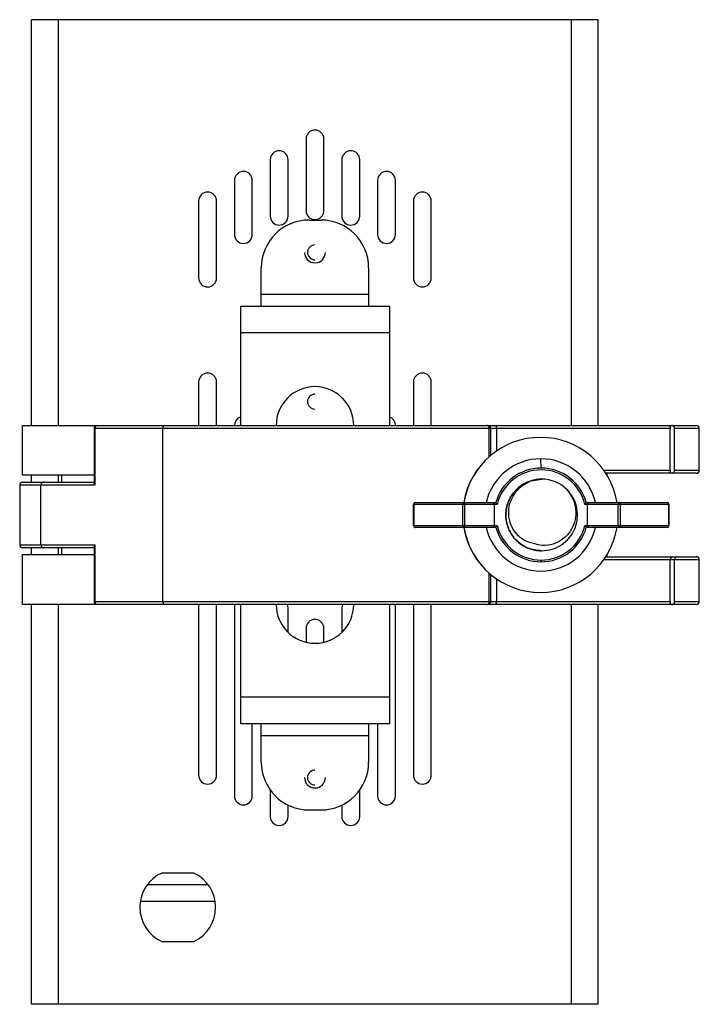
# Model space of a CAD drawing. Header units: millimetres. Extents: x 17 to 150, y -434 to -131.
# Tile 1 of 2: x 34 to 148, y -434 to -269. Entities that reach past the tile are written whole.
import ezdxf

# ---------------------------------------------------------------- set-up
doc = ezdxf.new("R2010")
doc.units = ezdxf.units.MM

msp = doc.modelspace()

# ---------------------------------------------------------------- linework, layer by layer
at = {"color": 7, "linetype": 'Continuous', "lineweight": 25}
for p, q in [((36.43, -336.62), (36.43, -268.62)), ((131.43, -268.62), (36.43, -268.62)), ((40.93, -336.62), (40.93, -268.62)), ((126.93, -336.62), (126.93, -268.62)), ((131.43, -336.62), (131.43, -268.62)), ((82.43, -288.62), (82.43, -300.62)), ((85.43, -300.62), (85.43, -288.62)), ((76.43, -292.09), (76.43, -301.55)), ((79.43, -301.55), (79.43, -292.09)), ((88.43, -292.09), (88.43, -301.55)), ((91.43, -301.55), (91.43, -292.09)), ((70.43, -295.55), (70.43, -304.62)), ((73.43, -304.62), (73.43, -295.55)), ((94.43, -295.55), (94.43, -304.62)), ((97.43, -304.62), (97.43, -295.55)), ((64.43, -299.02), (64.43, -311.91)), ((67.43, -311.91), (67.43, -299.02)), ((100.43, -299.02), (100.43, -311.91)), ((103.43, -311.91), (103.43, -299.02)), ((82.93, -302.2), (84.93, -302.2)), ((74.93, -316.62), (74.93, -310.2)), ((92.93, -310.2), (92.93, -316.62)), ((74.93, -314.62), (92.93, -314.62)), ((71.43, -316.62), (71.43, -336.62)), ((71.43, -316.62), (96.43, -316.62)), ((96.43, -316.62), (96.43, -336.62)), ((96.43, -321.12), (71.43, -321.12)), ((64.43, -329.34), (64.43, -336.62)), ((67.43, -336.62), (67.43, -329.34)), ((100.43, -329.34), (100.43, -336.62)), ((103.43, -336.62), (103.43, -329.34)), ((34.93, -336.62), (147.86, -336.62)), ((34.93, -344.97), (34.93, -336.62)), ((46.9, -337.12), (46.9, -346.27)), ((143.5, -337.12), (46.9, -337.12)), ((47.05, -337.12), (47.05, -346.62)), ((58.43, -366.12), (58.43, -337.12)), ((113.16, -341.84), (113.16, -337.12)), ((113.34, -337.12), (113.34, -341.68)), ((113.42, -341.62), (113.42, -337.12)), ((114.38, -337.12), (114.38, -340.89)), ((143.5, -344.12), (143.5, -337.12)), ((144.22, -344.12), (144.22, -337.12)), ((148.36, -337.12), (144.22, -337.12)), ((148.36, -344.12), (148.36, -337.12)), ((121.73, -338.62), (121.72, -338.62)), ((121.83, -343.77), (121.79, -342.21)), ((132.35, -344.12), (143.5, -344.12)), ((147.86, -344.62), (132.68, -344.62)), ((132.93, -344.97), (132.93, -344.62)), ((144.22, -344.12), (148.36, -344.12)), ((46.9, -344.97), (34.93, -344.97)), ((34.93, -346.12), (46.9, -346.12)), ((36.43, -346.12), (36.43, -344.97)), ((40.93, -346.12), (40.93, -344.97)), ((41.5, -346.12), (41.5, -344.97)), ((120.1, -345.91), (121.94, -345.62)), ((121.84, -345.62), (121.83, -345.62)), ((121.85, -345.62), (121.84, -345.62)), ((121.85, -345.62), (121.85, -345.62)), ((121.86, -345.62), (121.86, -345.62)), ((121.87, -345.62), (121.87, -345.62)), ((121.88, -345.62), (121.88, -345.62)), ((121.89, -345.62), (121.89, -345.62)), ((121.9, -345.62), (121.9, -345.62)), ((121.91, -345.62), (121.91, -345.62)), ((121.92, -345.62), (121.92, -345.62)), ((121.94, -345.62), (121.94, -345.62)), ((132.9, -344.97), (132.93, -344.97)), ((34.43, -346.62), (34.43, -356.62)), ((47.05, -346.62), (34.43, -346.62)), ((38, -356.62), (38, -346.62)), ((100.72, -349.55), (114.24, -349.55)), ((129.42, -349.55), (143.01, -349.55)), ((114.48, -349.85), (100.42, -349.85)), ((100.42, -353.4), (100.42, -349.85)), ((100.51, -349.85), (100.51, -353.4)), ((108.69, -353.4), (108.69, -349.85)), ((109.02, -349.85), (109.02, -353.4)), ((114.03, -353.4), (114.03, -349.85)), ((143.31, -349.85), (129.18, -349.85)), ((129.63, -353.4), (129.63, -349.85)), ((134.77, -353.4), (134.77, -349.85)), ((135.1, -349.85), (135.1, -353.4)), ((143.23, -353.4), (143.23, -349.85)), ((143.31, -353.4), (143.31, -349.85)), ((100.42, -353.4), (114.48, -353.4)), ((114.24, -353.7), (100.72, -353.7)), ((129.18, -353.4), (143.31, -353.4)), ((143.01, -353.7), (129.42, -353.7)), ((34.43, -356.62), (47.05, -356.62)), ((46.9, -357.12), (34.93, -357.12)), ((36.43, -358.27), (36.43, -357.12)), ((40.93, -358.27), (40.93, -357.12)), ((41.5, -358.27), (41.5, -357.12)), ((46.9, -356.97), (46.9, -366.12)), ((47.05, -356.62), (47.05, -366.12)), ((121.83, -357.62), (121.83, -357.62)), ((121.84, -357.62), (121.84, -357.62)), ((121.85, -357.62), (121.85, -357.62)), ((121.86, -357.62), (121.86, -357.62)), ((121.87, -357.62), (121.87, -357.62)), ((121.88, -357.62), (121.88, -357.62)), ((121.89, -357.62), (121.89, -357.62)), ((121.91, -357.62), (121.9, -357.62)), ((121.9, -357.62), (121.9, -357.62)), ((121.92, -357.62), (121.91, -357.62)), ((121.93, -357.62), (121.92, -357.62)), ((121.93, -357.62), (121.93, -357.62)), ((34.93, -358.27), (46.9, -358.27)), ((34.93, -366.62), (34.93, -358.27)), ((148.36, -359.12), (132.35, -359.12)), ((132.68, -358.62), (147.86, -358.62)), ((132.93, -358.27), (132.9, -358.27)), ((132.93, -358.62), (132.93, -358.27)), ((143.5, -366.12), (143.5, -359.12)), ((144.22, -366.12), (144.22, -359.12)), ((148.36, -366.12), (148.36, -359.12)), ((113.16, -366.12), (113.16, -361.41)), ((113.34, -361.57), (113.34, -366.12)), ((113.42, -366.12), (113.42, -361.63)), ((114.38, -362.35), (114.38, -366.12)), ((121.73, -364.62), (121.72, -364.62)), ((46.9, -366.12), (143.5, -366.12)), ((144.22, -366.12), (148.36, -366.12)), ((147.86, -366.62), (34.93, -366.62)), ((36.43, -433.62), (36.43, -366.62)), ((40.93, -433.62), (40.93, -366.62)), ((64.43, -366.62), (64.43, -395.23)), ((67.43, -395.23), (67.43, -366.62)), ((70.43, -366.62), (70.43, -398.7)), ((71.43, -366.62), (71.43, -386.62)), ((79.43, -367.16), (79.33, -366.62)), ((79.43, -371.31), (79.43, -367.16)), ((88.53, -366.62), (88.43, -367.16)), ((88.43, -367.16), (88.43, -371.31)), ((96.43, -366.62), (96.43, -386.62)), ((97.43, -398.7), (97.43, -366.62)), ((100.43, -366.62), (100.43, -395.23)), ((103.43, -395.23), (103.43, -366.62)), ((126.93, -433.62), (126.93, -366.62)), ((131.43, -433.62), (131.43, -366.62)), ((82.43, -370.62), (82.43, -372.95)), ((85.43, -372.95), (85.43, -370.62)), ((71.43, -382.12), (96.43, -382.12)), ((96.43, -386.62), (71.43, -386.62)), ((73.43, -398.7), (73.43, -386.62)), ((74.93, -393.05), (74.93, -386.62)), ((92.93, -386.62), (92.93, -393.05)), ((94.43, -386.62), (94.43, -398.7)), ((92.93, -388.62), (74.93, -388.62)), ((76.43, -397.71), (76.43, -402.16)), ((91.43, -402.16), (91.43, -397.71)), ((79.43, -402.16), (79.43, -400.24)), ((88.43, -400.24), (88.43, -402.16)), ((82.93, -401.05), (84.93, -401.05)), ((63.63, -411.62), (58.24, -411.62)), ((66.04, -413.6), (55.82, -413.6)), ((67.21, -416.42), (54.65, -416.42)), ((58.24, -423.12), (63.63, -423.12)), ((131.43, -433.62), (36.43, -433.62))]:
    msp.add_line(p, q, dxfattribs=at)
at = {"color": 7, "linetype": 'Continuous', "lineweight": 25, "flags": 128}
for points in [[(108.78, -349.55), (108.76, -349.56), (108.74, -349.57), (108.73, -349.6), (108.71, -349.64), (108.7, -349.68), (108.69, -349.73), (108.69, -349.79), (108.69, -349.85)], [(135.1, -349.85), (135.1, -349.79), (135.1, -349.73), (135.09, -349.68), (135.08, -349.64), (135.06, -349.6), (135.05, -349.57), (135.03, -349.56), (135.01, -349.55)], [(108.69, -353.4), (108.69, -353.46), (108.69, -353.51), (108.7, -353.57), (108.71, -353.61), (108.73, -353.65), (108.74, -353.68), (108.76, -353.69), (108.78, -353.7)], [(135.01, -353.7), (135.03, -353.69), (135.05, -353.68), (135.06, -353.65), (135.08, -353.61), (135.09, -353.57), (135.1, -353.51), (135.1, -353.46), (135.1, -353.4)]]:
    msp.add_lwpolyline(points, dxfattribs=at)
at = {"color": 7, "linetype": 'Continuous', "lineweight": 25}
for centre, radius, start, end in [((83.93, -288.62), 1.5, 0, 180), ((77.93, -292.09), 1.5, 360, 180), ((89.93, -292.09), 1.5, 360, 180), ((71.93, -295.55), 1.5, 0, 180), ((95.93, -295.55), 1.5, 0, 180), ((65.93, -299.02), 1.5, 0, 180), ((101.93, -299.02), 1.5, 0, 180), ((77.93, -301.55), 1.5, 180, 0), ((83.93, -300.62), 1.5, 180, 0), ((89.93, -301.55), 1.5, 180, 0), ((82.93, -310.2), 8, 90, 180), ((84.93, -310.2), 8, 0, 90), ((71.93, -304.62), 1.5, 180, 0), ((95.93, -304.62), 1.5, 180, 0), ((83.93, -307.62), 1.25, 90, 270), ((83.93, -307.62), 1.75, 180, 0), ((65.93, -311.91), 1.5, 180, 0), ((101.93, -311.91), 1.5, 180, 0), ((65.93, -329.34), 1.5, 0, 180), ((101.93, -329.34), 1.5, 0, 180), ((83.93, -336.62), 6.5, 0, 180), ((83.93, -332.62), 1.25, 90, 270), ((71.93, -336.62), 1.5, 109.4712, 180), ((95.93, -336.62), 1.5, 0, 70.5288), ((47.4, -337.12), 0.5, 90, 180), ((47.49, -337.06), 0.446, 101.663, 188.1639), ((58.87, -337.06), 0.446, 101.663, 188.1639), ((112.7, -337.08), 0.46, 354.6945, 83.4617), ((112.84, -337.12), 0.499, 359.891, 89.8906), ((112.92, -337.12), 0.499, 359.891, 89.8906), ((110.78, -337), 3.6, 358.0109, 5.9867), ((147.86, -337.12), 0.5, 0, 90), ((121.72, -351.62), 13, 90.0004, 170.8159), ((121.73, -351.62), 13, 90.0004, 170.8159), ((121.73, -351.62), 13, 9.1841, 89.9996), ((121.79, -351.62), 9.41, 90.0003, 167.2675), ((121.79, -351.62), 9.41, 12.7325, 89.9997), ((121.83, -351.62), 7.85, 90.0003, 164.7405), ((121.83, -351.62), 7.56, 13.5751, 166.4249), ((121.83, -351.62), 7.85, 15.2595, 89.9997), ((147.85, -344.13), 0.499, 270.1094, 0.109), ((147.86, -344.12), 0.5, 270, 0), ((34.93, -346.62), 0.5, 90, 180), ((38.44, -346.56), 0.446, 101.663, 188.1639), ((121.94, -351.62), 6, 90, 107.8448), ((121.94, -351.62), 6, 44.6241, 89.9999), ((100.72, -349.85), 0.3, 90, 180), ((100.77, -349.81), 0.268, 101.0696, 187.8791), ((108.75, -349.82), 0.277, 354.8113, 83.6394), ((135.04, -349.82), 0.276, 96.6302, 185.3654), ((142.96, -349.81), 0.269, 352.3148, 79.3216), ((143.01, -349.85), 0.3, 359.9996, 89.9996), ((100.72, -353.4), 0.3, 180, 270), ((100.77, -353.44), 0.268, 172.1209, 258.9304), ((108.75, -353.42), 0.277, 276.3606, 5.1887), ((121.72, -351.62), 13, 189.1841, 269.9996), ((121.73, -351.62), 13, 189.1841, 269.9996), ((121.79, -351.62), 9.41, 192.7324, 347.2676), ((121.83, -351.62), 7.85, 195.2595, 269.9997), ((121.83, -351.62), 7.56, 193.5752, 269.9997), ((121.73, -351.62), 13, 270.0004, 350.8159), ((121.83, -351.62), 7.56, 270.0003, 346.4248), ((121.83, -351.62), 7.85, 270.0003, 344.7405), ((135.04, -353.43), 0.276, 174.6346, 263.3698), ((142.96, -353.44), 0.269, 280.6784, 7.6852), ((143.01, -353.4), 0.3, 270.0004, 0.0004), ((34.93, -356.62), 0.5, 180, 270), ((38.44, -356.69), 0.446, 171.8361, 258.337), ((100.65, -359.24), 21.18, 359.352, 0.1425), ((147.86, -359.12), 0.5, 360, 90), ((47.4, -366.12), 0.5, 180, 270), ((47.49, -366.19), 0.446, 171.8361, 258.337), ((58.87, -366.19), 0.446, 171.8361, 258.337), ((112.7, -366.17), 0.46, 276.5383, 5.3055), ((112.84, -366.13), 0.499, 270.1094, 0.109), ((112.92, -366.13), 0.499, 270.1094, 0.109), ((110.78, -366.25), 3.6, 354.0133, 1.9891), ((147.86, -366.12), 0.5, 270, 0), ((83.93, -366.62), 6.5, 180, 0), ((83.93, -370.62), 1.5, 0, 180), ((82.93, -393.05), 8, 180, 270), ((84.93, -393.05), 8, 270, 0), ((65.93, -395.23), 1.5, 180, 0), ((83.93, -395.62), 1.75, 180, 0), ((83.93, -395.62), 1.25, 90, 270), ((101.93, -395.23), 1.5, 180, 0), ((71.93, -398.7), 1.5, 180, 360), ((95.93, -398.7), 1.5, 180, 360), ((77.93, -402.16), 1.5, 180, 0), ((89.93, -402.16), 1.5, 180, 0), ((60.93, -417.37), 6.35, 115.1077, 244.8923), ((60.93, -417.37), 6.35, 295.1077, 64.8923)]:
    msp.add_arc(centre, radius, start, end, dxfattribs=at)
for points, knots in [([(143.22, -336.62), (143.26, -336.63), (143.34, -336.65), (143.43, -336.78), (143.49, -336.95), (143.49, -337.07), (143.5, -337.12)], [0, 0, 0, 0, 0.28424, 0.580904, 0.801365, 1, 1, 1, 1]), ([(144.22, -337.12), (144.22, -337.1), (144.22, -337.05), (144.2, -336.95), (144.16, -336.85), (144.1, -336.76), (143.97, -336.64), (143.84, -336.63), (143.74, -336.62)], [0, 0, 0, 0, 0.061275, 0.125613, 0.25118, 0.368855, 0.501751, 1, 1, 1, 1]), ([(143.5, -344.12), (143.49, -344.17), (143.49, -344.27), (143.45, -344.4), (143.4, -344.52), (143.32, -344.61), (143.25, -344.62), (143.22, -344.62)], [0, 0, 0, 0, 0.166884, 0.350031, 0.545339, 0.779004, 1, 1, 1, 1]), ([(143.74, -344.62), (143.84, -344.62), (143.97, -344.61), (144.1, -344.49), (144.16, -344.4), (144.2, -344.3), (144.22, -344.2), (144.22, -344.15), (144.22, -344.12)], [0, 0, 0, 0, 0.498082, 0.630758, 0.749054, 0.874724, 0.938588, 1, 1, 1, 1]), ([(46.91, -346.27), (46.91, -346.28), (46.9, -346.34), (46.95, -346.46), (47.02, -346.57), (47.05, -346.62)], [0, 0, 0, 0, 0.119597, 0.564597, 1, 1, 1, 1]), ([(121.93, -357.62), (121.15, -357.54), (120.19, -357.44), (119.23, -356.99), (118.9, -356.8), (118.7, -356.68), (118.6, -356.61), (118.56, -356.59), (118.47, -356.52), (118.16, -356.3), (117.71, -355.91), (117.27, -355.41), (116.92, -354.94), (116.63, -354.46), (116.44, -354.05), (116.31, -353.73), (116.18, -353.36), (116.04, -352.82), (115.95, -352.18), (115.92, -351.53), (115.96, -350.87), (116.11, -350.1), (116.34, -349.39), (116.67, -348.7), (117.09, -348.04), (117.63, -347.41), (118.27, -346.84), (118.93, -346.41), (119.57, -346.09), (119.96, -345.96), (120.12, -345.91)], [0, 0, 0, 0, 0.137773, 0.16657, 0.187712, 0.205066, 0.207021, 0.209315, 0.213431, 0.227127, 0.276339, 0.316681, 0.345787, 0.380353, 0.414919, 0.42534, 0.440405, 0.484439, 0.525136, 0.553573, 0.599854, 0.640979, 0.692313, 0.729941, 0.776168, 0.830985, 0.874565, 0.927712, 0.969554, 1, 1, 1, 1]), ([(119.9, -346.03), (119.81, -346.04), (119.38, -346.12), (118.97, -346.4), (118.31, -346.82), (117.45, -347.53), (116.76, -348.5), (116.44, -349.21), (116.39, -349.33), (116.37, -349.37), (116.33, -349.48), (116.2, -349.83), (116, -350.56), (115.88, -351.77), (116.04, -352.95), (116.42, -354.06), (116.91, -354.98), (117.91, -356.2), (118.92, -356.87), (119.65, -357.17), (119.68, -357.19), (119.78, -357.22), (120.14, -357.36), (120.86, -357.57), (121.54, -357.6), (121.93, -357.62)], [0, 0, 0, 0, 0.016226, 0.0781, 0.086475, 0.156859, 0.27751, 0.295125, 0.297114, 0.299418, 0.303587, 0.317519, 0.367724, 0.43786, 0.533975, 0.578569, 0.648846, 0.719348, 0.859331, 0.860013, 0.86119, 0.865029, 0.878644, 0.929588, 1, 1, 1, 1]), ([(120.76, -356.48), (120.18, -356.33), (119.02, -356.01), (117.63, -354.82), (116.69, -353.28), (116.32, -351.5), (116.52, -349.7), (117.29, -348.07), (118.5, -346.71), (119.57, -346.18), (120.1, -345.91)], [0, 0, 0, 0, 0.1252623, 0.2502096, 0.3752649, 0.5002154, 0.6252651, 0.7501864, 0.8751857, 1, 1, 1, 1]), ([(126.21, -347.41), (126.56, -347.89), (127.26, -348.86), (127.71, -350.62), (127.62, -352.42), (126.98, -354.11), (125.83, -355.5), (124.3, -356.44), (122.51, -356.86), (121.35, -356.61), (120.76, -356.48)], [0, 0, 0, 0, 0.125089, 0.25019, 0.375153, 0.500183, 0.625107, 0.750082, 0.875113, 1, 1, 1, 1]), ([(121.93, -357.62), (122.52, -357.57), (123.7, -357.47), (125.31, -356.68), (126.58, -355.54), (127.21, -354.54), (127.61, -353.62), (127.8, -353.02), (127.88, -352.44), (127.97, -351.68), (127.92, -350.58), (127.55, -349.45), (127.04, -348.39), (126.59, -347.86), (126.21, -347.41)], [0, 0, 0, 0, 0.124945, 0.249854, 0.374691, 0.48596, 0.499552, 0.587656, 0.620174, 0.624603, 0.749468, 0.852503, 0.874589, 1, 1, 1, 1]), ([(114.03, -349.85), (114.03, -349.83), (114.03, -349.79), (114.01, -349.73), (113.98, -349.67), (113.94, -349.61), (113.87, -349.56), (113.81, -349.55), (113.78, -349.55)], [0, 0, 0, 0, 0.112359, 0.231545, 0.360262, 0.500636, 0.750278, 1, 1, 1, 1]), ([(114.24, -349.55), (114.24, -349.55), (114.25, -349.55), (114.25, -349.56), (114.25, -349.56)], [0, 0, 0, 0, 0.560023, 1, 1, 1, 1]), ([(114.48, -349.85), (114.45, -349.81), (114.4, -349.75), (114.34, -349.67), (114.28, -349.59), (114.26, -349.57), (114.25, -349.56)], [0, 0, 0, 0, 0.2904733, 0.5000792, 0.7689662, 1, 1, 1, 1]), ([(129.18, -349.85), (129.21, -349.81), (129.26, -349.75), (129.32, -349.67), (129.38, -349.59), (129.4, -349.57), (129.41, -349.56)], [0, 0, 0, 0, 0.2856999, 0.5000895, 0.7679658, 1, 1, 1, 1]), ([(129.41, -349.56), (129.41, -349.55), (129.41, -349.55), (129.42, -349.55), (129.42, -349.55)], [0, 0, 0, 0, 0.559979, 1, 1, 1, 1]), ([(129.63, -349.85), (129.63, -349.83), (129.63, -349.79), (129.65, -349.73), (129.68, -349.67), (129.72, -349.61), (129.79, -349.56), (129.85, -349.55), (129.88, -349.55)], [0, 0, 0, 0, 0.112201, 0.231328, 0.360088, 0.500633, 0.750277, 1, 1, 1, 1]), ([(113.78, -353.7), (113.81, -353.7), (113.87, -353.69), (113.94, -353.64), (113.98, -353.58), (114.01, -353.52), (114.03, -353.46), (114.03, -353.42), (114.03, -353.4)], [0, 0, 0, 0, 0.249882, 0.499372, 0.639732, 0.768442, 0.88763, 1, 1, 1, 1]), ([(114.25, -353.69), (114.25, -353.69), (114.24, -353.7), (114.24, -353.7), (114.24, -353.7)], [0, 0, 0, 0, 0.559979, 1, 1, 1, 1]), ([(114.25, -353.69), (114.26, -353.68), (114.28, -353.65), (114.34, -353.58), (114.4, -353.5), (114.45, -353.44), (114.48, -353.4)], [0, 0, 0, 0, 0.231018, 0.499922, 0.709492, 1, 1, 1, 1]), ([(129.41, -353.69), (129.4, -353.68), (129.38, -353.65), (129.32, -353.58), (129.26, -353.5), (129.21, -353.43), (129.18, -353.4)], [0, 0, 0, 0, 0.232018, 0.499912, 0.714266, 1, 1, 1, 1]), ([(129.42, -353.7), (129.42, -353.7), (129.41, -353.7), (129.41, -353.69), (129.41, -353.69)], [0, 0, 0, 0, 0.560023, 1, 1, 1, 1]), ([(129.88, -353.7), (129.85, -353.7), (129.79, -353.69), (129.72, -353.64), (129.68, -353.58), (129.65, -353.52), (129.63, -353.46), (129.63, -353.42), (129.63, -353.4)], [0, 0, 0, 0, 0.249883, 0.499375, 0.639906, 0.76866, 0.887789, 1, 1, 1, 1]), ([(47.05, -356.62), (47, -356.7), (46.92, -356.82), (46.91, -356.93), (46.91, -356.97)], [0, 0, 0, 0, 0.558869, 1, 1, 1, 1]), ([(143.79, -358.62), (143.74, -358.63), (143.66, -358.65), (143.57, -358.78), (143.51, -358.95), (143.5, -359.07), (143.5, -359.12)], [0, 0, 0, 0, 0.289453, 0.587921, 0.805841, 1, 1, 1, 1]), ([(144.57, -358.62), (144.53, -358.63), (144.44, -358.65), (144.34, -358.74), (144.28, -358.84), (144.25, -358.93), (144.23, -359.02), (144.23, -359.09), (144.22, -359.12)], [0, 0, 0, 0, 0.2656, 0.499237, 0.627658, 0.753629, 0.877569, 1, 1, 1, 1]), ([(143.5, -366.12), (143.49, -366.17), (143.49, -366.27), (143.45, -366.4), (143.4, -366.52), (143.32, -366.61), (143.25, -366.62), (143.22, -366.62)], [0, 0, 0, 0, 0.1668837, 0.350031, 0.5453392, 0.7790036, 1, 1, 1, 1]), ([(143.74, -366.62), (143.84, -366.62), (143.97, -366.61), (144.1, -366.49), (144.16, -366.4), (144.2, -366.3), (144.22, -366.2), (144.22, -366.15), (144.22, -366.12)], [0, 0, 0, 0, 0.498082, 0.630758, 0.749054, 0.874724, 0.938588, 1, 1, 1, 1])]:
    msp.add_open_spline(points, degree=3, knots=knots, dxfattribs=at)

doc.saveas('drawing.dxf')
